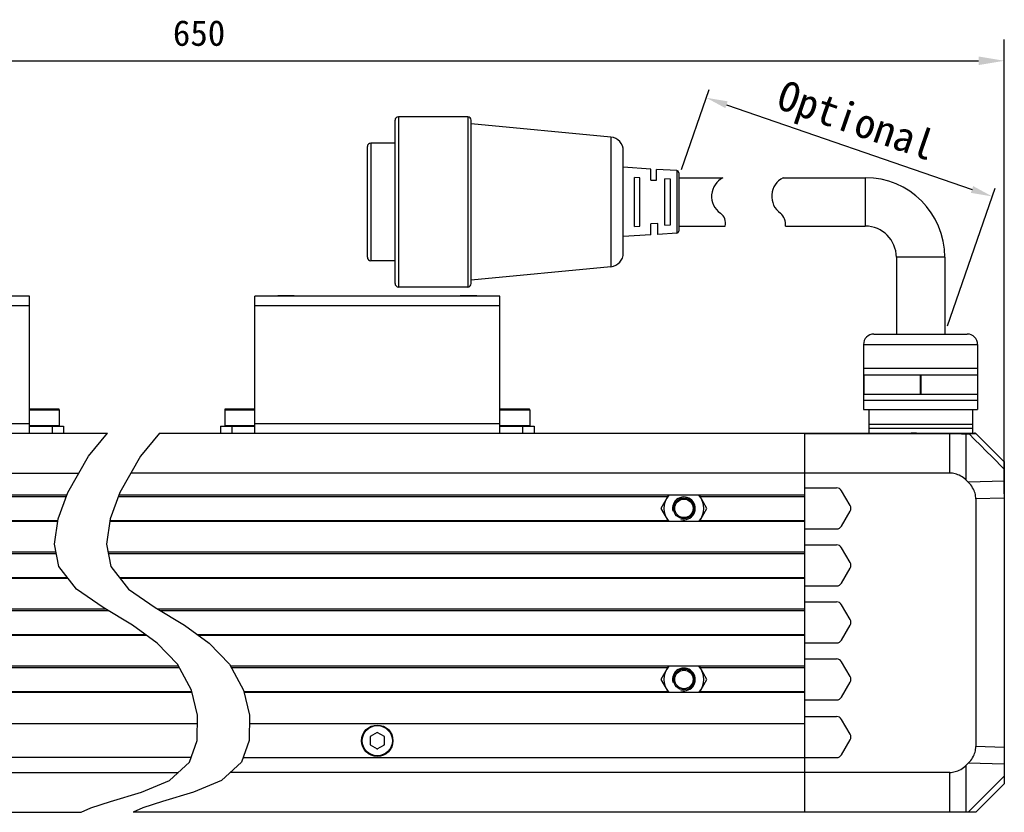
# Model space of a CAD drawing. Header units: millimetres. Extents: x 47 to 603, y 225 to 507.
# Tile 4 of 6: x 277 to 392, y 320 to 413. Entities that reach past the tile are written whole.
import ezdxf

# ---------------------------------------------------------------- set-up
doc = ezdxf.new("R2010")
doc.units = ezdxf.units.MM
doc.header["$LTSCALE"] = 46.255
doc.header["$PDMODE"] = 3
doc.header["$PDSIZE"] = 8
doc.layers.get('0').update_dxf_attribs({"linetype": 'CONTINUOUS'})
doc.layers.get('Defpoints').update_dxf_attribs({"linetype": 'CONTINUOUS'})
doc.layers.add('00_COMPONENTS', color=7, linetype='CONTINUOUS')
doc.layers.add('51__DRAFT_DIMS', color=7, linetype='CONTINUOUS')
doc.layers.add('标注', color=3, linetype='CONTINUOUS', lineweight=25)
doc.layers.add('粗实线', color=7, linetype='CONTINUOUS', lineweight=30)
doc.styles.get("Standard").update_dxf_attribs({"font": 'simfang.ttf'})
doc.dimstyles.new('CST Standard', dxfattribs={"dimtxt": 3.5, "dimasz": 2.5, "dimexe": 1, "dimexo": 1, "dimgap": 0.6, "dimtad": 1, "dimtoh": 1, "dimdsep": 46, "dimtxsty": 'STANDARD', "dimcen": -2.5, "dimdle": 5, "dimadec": 1, "dimazin": 2, "dimtfac": 1, "dimtofl": 0, "dimtmove": 0, "dimatfit": 0, "dimfxl": 1, "dimtolj": 1, "dimarcsym": 0})
doc.dimstyles.new('DIMSTYLE_1', dxfattribs={"dimtxt": 3, "dimasz": 3, "dimexe": 2.5, "dimexo": 0.5, "dimgap": 0.75, "dimtad": 1, "dimlfac": 1.5, "dimdsep": 46, "dimtxsty": 'STANDARD', "dimblk": '_FILLED', "dimblk1": '_FILLED', "dimblk2": '_FILLED', "dimcen": 0.09, "dimclrt": 3, "dimazin": 2, "dimtp": 0.5, "dimtm": 0.5, "dimtfac": 1, "dimtofl": 0, "dimtmove": 0, "dimatfit": 3, "dimldrblk": '_FILLED', "dimfxl": 1, "dimtolj": 1, "dimarcsym": 0})

# ---------------------------------------------------------------- blocks, each defined once
blk = doc.blocks.new('_FILLED')
at = {"color": 0, "linetype": 'ByBlock'}
blk.add_solid([(0, 0), (-1, 0.167), (-1, -0.167)], dxfattribs=at)
blk = doc.blocks.new('*D12')
at = {"layer": '51__DRAFT_DIMS', "color": 0, "lineweight": -2}
for p, q in [((203.34, 357.23), (203.34, 410.35)), ((391.7, 357.23), (391.7, 410.35)), ((206.34, 407.85), (388.7, 407.85))]:
    blk.add_line(p, q, dxfattribs=at)
at = {"layer": 'Defpoints', "color": 0}
for p in [(391.7, 407.85), (203.34, 356.73), (391.7, 356.73)]:
    blk.add_point(p, dxfattribs=at)
at = {"layer": '51__DRAFT_DIMS', "color": 0, "linetype": 'ByBlock', "lineweight": -2, "xscale": 3, "yscale": 3, "zscale": 3, "rotation": 180}
blk.add_blockref('_FILLED', (203.34, 407.85), dxfattribs=at)
at = {"layer": '51__DRAFT_DIMS', "color": 0, "linetype": 'ByBlock', "lineweight": -2, "xscale": 3, "yscale": 3, "zscale": 3}
blk.add_blockref('_FILLED', (391.7, 407.85), dxfattribs=at)
at = {"layer": '51__DRAFT_DIMS', "color": 3, "insert": (297.52, 412.6), "char_height": 3, "attachment_point": 2, "line_spacing_factor": 0.9}
blk.add_mtext('\\A1;650', dxfattribs=at)
blk = doc.blocks.new('*D11')
at = {"layer": 'Defpoints', "color": 0}
for p in [(353.61, 394.19), (390.29, 391.99), (384.74, 375.9)]:
    blk.add_point(p, dxfattribs=at)
at = {"layer": '标注', "color": 0, "linetype": 'Continuous', "lineweight": -2, "ltscale": 3}
for p, q in [((353.94, 395.13), (357.17, 404.48)), ((359.2, 402.72), (387.93, 392.81)), ((385.06, 376.85), (390.62, 392.94))]:
    blk.add_line(p, q, dxfattribs=at)
at = {"layer": '标注', "color": 0}
for points in [[(359.34, 403.11), (359.07, 402.32), (356.84, 403.53)], [(387.79, 392.41), (388.06, 393.2), (390.29, 391.99)]]:
    blk.add_solid(points, dxfattribs=at)
at = {"layer": '标注', "color": 7, "insert": (374.27, 400.44), "char_height": 3.5, "attachment_point": 5, "rotation": 340.9636}
blk.add_mtext('\\A1;Optional', dxfattribs=at)

msp = doc.modelspace()

# ---------------------------------------------------------------- linework, layer by layer
msp.add_line((388.580341, 374.687562), (388.580341, 367.064451))
at = {"color": 4}
for p, q in [((284.59858, 361.628395), (286.811964, 364.324308)), ((292.893385, 364.324308), (290.680001, 361.628395)), ((282.157591, 357.377963), (284.59858, 361.628395)), ((290.680001, 361.628395), (288.239012, 357.377963)), ((281.03734, 354.304777), (282.157591, 357.377963)), ((288.239012, 357.377963), (287.118761, 354.304777)), ((280.62096, 351.357431), (281.03734, 354.304777)), ((287.118761, 354.304777), (286.702381, 351.357431)), ((281.116943, 348.740589), (280.62096, 351.357431)), ((286.702381, 351.357431), (287.198365, 348.740589)), ((283.189917, 346.085962), (281.116943, 348.740589)), ((287.198365, 348.740589), (289.271338, 346.085962)), ((286.318357, 343.920502), (283.189917, 346.085962)), ((289.271338, 346.085962), (292.399778, 343.920502)), ((289.754318, 341.872315), (286.318357, 343.920502)), ((292.399778, 343.920502), (295.835739, 341.872315)), ((292.637861, 339.774352), (289.754318, 341.872315)), ((295.835739, 341.872315), (298.719282, 339.774352)), ((294.980984, 337.295855), (292.637861, 339.774352)), ((298.719282, 339.774352), (301.062405, 337.295855)), ((296.622591, 334.275589), (294.980984, 337.295855)), ((301.062405, 337.295855), (302.704013, 334.275589)), ((297.32537, 331.356627), (296.622591, 334.275589)), ((302.704013, 334.275589), (303.406791, 331.356627)), ((297.302851, 328.400442), (297.32537, 331.356627)), ((303.406791, 331.356627), (303.384272, 328.400442)), ((296.414462, 325.846344), (297.302851, 328.400442)), ((303.384272, 328.400442), (302.495883, 325.846344)), ((294.077519, 323.694439), (296.414462, 325.846344)), ((302.495883, 325.846344), (300.158941, 323.694439)), ((290.800062, 322.327578), (294.077519, 323.694439)), ((300.158941, 323.694439), (296.881483, 322.327578)), ((287.152699, 321.267495), (290.800062, 322.327578)), ((296.881483, 322.327578), (293.23412, 321.267495)), ((283.723463, 319.990975), (284.843174, 320.512374)), ((284.843174, 320.512374), (287.152699, 321.267495)), ((290.924595, 320.512374), (289.804884, 319.990975)), ((293.23412, 321.267495), (290.924595, 320.512374))]:
    msp.add_line(p, q, dxfattribs=at)
at = {"layer": '00_COMPONENTS', "color": 7}
for p, q in [((277.676554, 380.324308), (249.009887, 380.324308)), ((277.676554, 364.324308), (277.676554, 380.324308)), ((304.034405, 364.324308), (304.034405, 380.324308)), ((332.701072, 380.324308), (304.034405, 380.324308)), ((306.767756, 380.391908), (306.701072, 380.325222)), ((306.76774, 380.391908), (308.634403, 380.391908)), ((308.634387, 380.391908), (308.701072, 380.325222)), ((328.101089, 380.391908), (328.034405, 380.325222)), ((328.101074, 380.391908), (329.967736, 380.391908)), ((329.967721, 380.391908), (330.034405, 380.325222)), ((332.701072, 364.324308), (332.701072, 380.324308)), ((281.109887, 367.124308), (277.676554, 367.124308)), ((281.176554, 367.057641), (281.176554, 365.190975)), ((300.534405, 367.057641), (300.534405, 365.190975)), ((304.034405, 367.124308), (300.601072, 367.124308)), ((336.134405, 367.124308), (332.701072, 367.124308)), ((336.201072, 367.057641), (336.201072, 365.190975)), ((277.676554, 365.124308), (281.676554, 365.124308)), ((281.676554, 365.124308), (281.676554, 364.324308)), ((300.034405, 365.124308), (300.034405, 364.324308)), ((300.034405, 365.124308), (304.034405, 365.124308)), ((332.701072, 365.124308), (336.701072, 365.124308)), ((336.701072, 365.124308), (336.701072, 364.324308)), ((206.676554, 364.324308), (286.811964, 364.324308)), ((292.893385, 364.324308), (388.233613, 364.324308)), ((368.367738, 319.990975), (368.367738, 364.324308)), ((387.973568, 364.880896), (375.838103, 364.880896)), ((380.108703, 364.324308), (380.79771, 364.33645)), ((380.79771, 364.33645), (381.413414, 364.347053)), ((391.6614, 360.990975), (391.701072, 360.990975)), ((391.701072, 360.990975), (391.701072, 323.324308)), ((209.711853, 359.657641), (283.466792, 359.657641)), ((385.332439, 359.657641), (289.548213, 359.657641)), ((387.484408, 358.571935), (387.220868, 358.828167)), ((282.040826, 357.057641), (213.34322, 357.057641)), ((368.367738, 357.057641), (288.122247, 357.057641)), ((352.418599, 357.057641), (351.533328, 355.524308)), ((356.921931, 355.524308), (356.03666, 357.057641)), ((368.367738, 357.924308), (372.086998, 357.924308)), ((373.665089, 355.857641), (372.664348, 357.590975)), ((388.367738, 356.641149), (388.367738, 327.674133)), ((351.533328, 355.524308), (352.418599, 353.990975)), ((356.03666, 353.990975), (356.921931, 355.524308)), ((372.664348, 353.457641), (373.665089, 355.190975)), ((280.993008, 353.990975), (213.34322, 353.990975)), ((368.367738, 353.990975), (287.074429, 353.990975)), ((368.367738, 353.124308), (372.086998, 353.124308)), ((368.367738, 351.257641), (372.086998, 351.257641)), ((280.804137, 350.390975), (213.34322, 350.390975)), ((368.367738, 350.390975), (286.885558, 350.390975)), ((373.665089, 349.190975), (372.664348, 350.924308)), ((372.664348, 346.790975), (373.665089, 348.524308)), ((282.222904, 347.324308), (213.34322, 347.324308)), ((368.367738, 347.324308), (288.304325, 347.324308)), ((368.367738, 346.457641), (372.086998, 346.457641)), ((368.367738, 344.590975), (372.086998, 344.590975)), ((286.647484, 343.724308), (213.34322, 343.724308)), ((368.367738, 343.724308), (292.728906, 343.724308)), ((373.665089, 342.524308), (372.664348, 344.257641)), ((372.664348, 340.124308), (373.665089, 341.857641)), ((291.423825, 340.657641), (213.34322, 340.657641)), ((368.367738, 340.657641), (297.505246, 340.657641)), ((368.367738, 339.790975), (372.086998, 339.790975)), ((368.367738, 337.924308), (372.086998, 337.924308)), ((373.665089, 335.857641), (372.664348, 337.590975)), ((295.11046, 337.057641), (213.34322, 337.057641)), ((368.367738, 337.057641), (301.191882, 337.057641)), ((352.418599, 337.057641), (351.533328, 335.524308)), ((356.921931, 335.524308), (356.03666, 337.057641)), ((351.533328, 335.524308), (352.418599, 333.990975)), ((356.03666, 333.990975), (356.921931, 335.524308)), ((372.664348, 333.457641), (373.665089, 335.190975)), ((296.691116, 333.990975), (213.34322, 333.990975)), ((368.367738, 333.990975), (302.772537, 333.990975)), ((368.367738, 333.124308), (372.086998, 333.124308)), ((368.367738, 331.190975), (372.086998, 331.190975)), ((373.665089, 329.124308), (372.664348, 330.857641)), ((297.317506, 330.324308), (213.34322, 330.324308)), ((368.367738, 330.324308), (303.398927, 330.324308)), ((318.367738, 329.322684), (317.534405, 328.841559)), ((317.534405, 328.841559), (317.534405, 327.879308)), ((319.201072, 328.841559), (318.367738, 329.322684)), ((319.201072, 327.879308), (319.201072, 328.841559)), ((372.664348, 326.724308), (373.665089, 328.457641)), ((317.534405, 327.879308), (318.367738, 327.398183)), ((318.367738, 327.398183), (319.201072, 327.879308)), ((296.6039, 326.390975), (209.623961, 326.390975)), ((302.685322, 326.390975), (372.086998, 326.390975)), ((387.220868, 325.487116), (387.484408, 325.743348)), ((209.711853, 324.657641), (295.123545, 324.657641)), ((385.332439, 324.657641), (301.204967, 324.657641)), ((391.701072, 323.324308), (388.367738, 319.990975)), ((206.676554, 319.990975), (283.723463, 319.990975)), ((388.367738, 319.990975), (289.804884, 319.990975))]:
    msp.add_line(p, q, dxfattribs=at)
at = {"layer": '00_COMPONENTS', "color": 4}
for p, q in [((306.867738, 380.391908), (306.867738, 380.324308)), ((308.534405, 380.391908), (308.534405, 380.324308)), ((328.201072, 380.391908), (328.201072, 380.324308)), ((329.867738, 380.391908), (329.867738, 380.324308)), ((277.676554, 379.190975), (249.009887, 379.190975)), ((332.701072, 379.190975), (304.034405, 379.190975)), ((277.676554, 367.057641), (281.176554, 367.057641)), ((300.534405, 367.057641), (304.034405, 367.057641)), ((332.701072, 367.057641), (336.201072, 367.057641)), ((249.009887, 365.457641), (277.676554, 365.457641)), ((281.176554, 365.190975), (277.676554, 365.190975)), ((280.34322, 365.124308), (280.34322, 364.324308)), ((304.034405, 365.190975), (300.534405, 365.190975)), ((301.367738, 365.124308), (301.367738, 364.324308)), ((304.034405, 365.457641), (332.701072, 365.457641)), ((336.201072, 365.190975), (332.701072, 365.190975)), ((335.367738, 365.124308), (335.367738, 364.324308)), ((368.367738, 364.265729), (385.332439, 364.265729)), ((385.332439, 359.657641), (385.332439, 364.324308)), ((385.332439, 364.265729), (385.461853, 364.265555)), ((385.984071, 364.263173), (386.359115, 364.259049)), ((386.359115, 364.259049), (386.691594, 364.253609)), ((387.220868, 364.240845), (387.573622, 364.240845)), ((387.220868, 358.828167), (387.220868, 364.240845)), ((387.573622, 364.240845), (388.276553, 364.261605)), ((388.231105, 364.324308), (388.248312, 364.323526)), ((388.276553, 364.261605), (388.297201, 364.262135)), ((388.297201, 364.262135), (388.353635, 364.263902)), ((388.353635, 364.263902), (388.370303, 364.264199)), ((388.370303, 364.264199), (388.374683, 364.26608)), ((391.701072, 358.688855), (387.484408, 358.571935)), ((229.36934, 356.924308), (281.992222, 356.924308)), ((288.073644, 356.924308), (352.341619, 356.924308)), ((356.11364, 356.924308), (368.367738, 356.924308)), ((391.701072, 356.733577), (388.367738, 356.641149)), ((229.36934, 354.124308), (281.011844, 354.124308)), ((287.093266, 354.124308), (352.341619, 354.124308)), ((356.11364, 354.124308), (368.367738, 354.124308)), ((213.34322, 350.257641), (280.829408, 350.257641)), ((286.91083, 350.257641), (368.367738, 350.257641)), ((213.34322, 347.457641), (282.118785, 347.457641)), ((288.200207, 347.457641), (368.367738, 347.457641)), ((213.34322, 343.590975), (286.871159, 343.590975)), ((292.952581, 343.590975), (368.367738, 343.590975)), ((213.34322, 340.790975), (291.240565, 340.790975)), ((297.321986, 340.790975), (368.367738, 340.790975)), ((229.36934, 336.924308), (295.182931, 336.924308)), ((301.264352, 336.924308), (352.341619, 336.924308)), ((356.11364, 336.924308), (368.367738, 336.924308)), ((229.36934, 334.124308), (296.659014, 334.124308)), ((302.740435, 334.124308), (352.341619, 334.124308)), ((356.11364, 334.124308), (368.367738, 334.124308)), ((391.701072, 327.581706), (388.367738, 327.674133)), ((387.220868, 319.990975), (387.220868, 325.487116)), ((391.701072, 325.626427), (387.484408, 325.743348)), ((385.332439, 319.990975), (385.332439, 324.657641)), ((391.701072, 324.207638), (387.484408, 319.990975))]:
    msp.add_line(p, q, dxfattribs=at)
for points in [[(385.461853, 364.265555), (385.591761, 364.265248), (385.72196, 364.264761), (385.853087, 364.264121), (385.984071, 364.263173)], [(386.691594, 364.253609), (386.880605, 364.249428), (386.96464, 364.247737), (387.040562, 364.24575), (387.108167, 364.243531), (387.168186, 364.241792), (387.220868, 364.240845)], [(387.107563, 364.324308), (387.122233, 364.323198), (387.13674, 364.319879), (387.150923, 364.314389), (387.164625, 364.306789), (387.177694, 364.297163), (387.189983, 364.285617), (387.201358, 364.272281), (387.211691, 364.257301), (387.220868, 364.240845)], [(387.460316, 364.324308), (387.474986, 364.323198), (387.489493, 364.319879), (387.503676, 364.31439), (387.517378, 364.306789), (387.530447, 364.297163), (387.542736, 364.285618), (387.554111, 364.272281), (387.564445, 364.257301), (387.573622, 364.240845)], [(391.701072, 360.108071), (390.277107, 361.533164), (389.58318, 362.227897), (388.90129, 362.910755), (388.231438, 363.581738), (387.573622, 364.240845)], [(388.248312, 364.323526), (388.265385, 364.321186), (388.28219, 364.317306), (388.298595, 364.311917), (388.314472, 364.305061), (388.329698, 364.296791), (388.344152, 364.287172), (388.357723, 364.27628), (388.370303, 364.264199)], [(389.533411, 363.107614), (389.154353, 363.484572), (388.76665, 363.870101), (388.370303, 364.264199)], [(391.6614, 360.990975), (391.318582, 361.332014), (390.971026, 361.677747), (390.618731, 362.028174), (390.262998, 362.382001), (389.533411, 363.107614)]]:
    msp.add_lwpolyline(points, dxfattribs=at)
at = {"layer": '00_COMPONENTS', "color": 7}
for points in [[(389.351687, 363.293853), (388.967369, 363.676305), (388.587037, 364.054774), (388.374683, 364.26608)], [(391.665448, 360.990975), (391.333057, 361.321839), (390.928812, 361.724209), (390.528553, 362.122596), (390.132279, 362.516998), (389.351687, 363.293853)], [(387.220868, 358.828167), (387.066491, 358.96802), (386.911163, 359.094255), (386.754884, 359.206872), (386.597336, 359.305381), (386.438838, 359.390273), (386.280339, 359.46302), (386.122113, 359.523735), (385.963888, 359.572306), (385.805794, 359.609868), (385.647877, 359.636801), (385.490092, 359.652725), (385.332439, 359.657641)], [(388.367738, 356.641149), (388.362436, 356.804238), (388.345415, 356.967131), (388.316675, 357.12983), (388.276612, 357.292383), (388.224829, 357.454742), (388.160142, 357.616759), (388.082683, 357.778735), (387.992319, 357.94037), (387.887467, 358.100613), (387.767602, 358.259113), (387.633248, 358.41622), (387.484408, 358.571935)], [(387.484408, 325.743348), (387.633249, 325.899062), (387.767605, 326.056173), (387.887475, 326.214681), (387.992334, 326.37494), (388.082707, 326.536596), (388.160171, 326.69859), (388.224857, 326.860621), (388.276635, 327.022989), (388.316694, 327.18554), (388.345428, 327.348222), (388.362443, 327.511086), (388.367738, 327.674133)], [(385.332439, 324.657641), (385.490092, 324.662558), (385.647877, 324.678482), (385.805794, 324.705415), (385.963888, 324.742977), (386.122113, 324.791548), (386.280339, 324.852263), (386.438838, 324.92501), (386.597336, 325.009901), (386.754884, 325.108411), (386.911163, 325.221028), (387.066491, 325.347263), (387.220868, 325.487116)]]:
    msp.add_lwpolyline(points, dxfattribs=at)
for centre, radius in [((354.227629, 355.524308), 1.214), ((354.227629, 355.524308), 1.080667), ((354.227629, 335.524308), 1.214), ((354.227629, 335.524308), 1.080667), ((318.367738, 328.357641), 1.833333)]:
    msp.add_circle(centre, radius, dxfattribs=at)
at = {"layer": '00_COMPONENTS', "color": 4}
msp.add_circle((318.367738, 328.357641), 1.766667, dxfattribs=at)
at = {"layer": '00_COMPONENTS', "color": 7}
for centre, radius, start, end in [((281.109887, 367.057641), 0.066667, 0, 90), ((300.601072, 367.057641), 0.066667, 90, 180), ((336.134405, 367.057641), 0.066667, 0, 90), ((281.109887, 365.190975), 0.066667, 270, 0), ((300.601072, 365.190975), 0.066667, 180, 270), ((336.134405, 365.190975), 0.066667, 270, 0), ((388.233613, 364.124308), 0.2, 45.14210747, 89.99999995), ((354.227629, 355.524308), 2.333333, 138.90565966, 221.09434034), ((354.227629, 355.524308), 2.333333, 318.90565966, 41.09434034), ((372.086998, 357.257641), 0.666667, 30, 90), ((373.087738, 355.524308), 0.666667, 330, 30), ((372.086998, 353.790975), 0.666667, 270, 330), ((372.086998, 350.590975), 0.666667, 30, 90), ((373.087738, 348.857641), 0.666667, 330, 30), ((372.086998, 347.124308), 0.666667, 270, 330), ((372.086998, 343.924308), 0.666667, 30, 90), ((373.087738, 342.190975), 0.666667, 330, 30), ((372.086998, 340.457641), 0.666667, 270, 330), ((372.086998, 337.257641), 0.666667, 30, 90), ((354.227629, 335.524308), 2.333333, 138.90565966, 221.09434034), ((354.227629, 335.524308), 2.333333, 318.90565966, 41.09434034), ((373.087738, 335.524308), 0.666667, 330, 30), ((372.086998, 333.790975), 0.666667, 270, 330), ((372.086998, 330.524308), 0.666667, 30, 90), ((318.367738, 328.357641), 0.933333, 147.57064843, 153.23449942), ((318.367738, 328.357641), 0.933333, 87.02337069, 93.56599281), ((318.367738, 328.357641), 0.933333, 27.89716756, 33.56599281), ((373.087738, 328.790975), 0.666667, 330, 30), ((318.367738, 328.357641), 0.933333, 207.79183564, 212.9067657), ((318.367738, 328.357641), 0.933333, 267.5745112, 272.9067657), ((318.367738, 328.357641), 0.933333, 328.11507585, 333.23449942), ((372.086998, 327.057641), 0.666667, 270, 330)]:
    msp.add_arc(centre, radius, start, end, dxfattribs=at)
at = {"layer": '00_COMPONENTS', "color": 4}
for centre in [(354.227629, 355.524308), (354.227629, 335.524308)]:
    msp.add_arc(centre, 1.333333, 255, 195, dxfattribs=at)
at = {"layer": '粗实线', "color": 7, "linetype": 'Continuous'}
for p, q in [((320.444176, 381.808225), (320.444176, 400.898977)), ((320.848691, 401.303492), (320.848691, 381.403709)), ((328.939001, 401.303492), (320.848691, 401.303492)), ((328.939001, 401.303492), (328.939001, 381.403709)), ((329.343517, 381.808225), (329.343517, 400.898977)), ((345.677783, 398.936374), (329.343517, 400.494461)), ((345.677783, 398.936374), (345.677783, 383.770828)), ((317.208052, 384.881353), (317.208052, 397.825849)), ((317.612567, 398.230365), (317.612567, 384.476837)), ((320.444176, 398.230365), (317.612567, 398.230365)), ((347.142199, 385.381579), (347.142199, 397.325623)), ((350.378323, 395.196498), (347.142199, 395.398756)), ((350.378323, 393.90686), (350.378323, 395.196472)), ((353.386878, 395.008464), (351.025548, 395.156047)), ((351.025548, 393.891432), (351.025548, 395.156021)), ((353.386878, 395.008464), (353.386878, 387.698738)), ((348.436649, 388.481541), (348.436649, 394.225661)), ((349.083874, 394.185209), (348.436649, 394.225661)), ((349.083874, 388.521992), (349.083874, 394.185209)), ((350.378323, 393.90686), (351.025548, 393.891432)), ((351.996385, 388.643426), (351.996385, 394.063776)), ((352.64235, 394.023403), (351.996385, 394.063776)), ((352.64235, 388.683799), (352.64235, 394.023403)), ((353.614447, 394.766227), (353.614447, 387.940975)), ((353.614447, 394.185209), (358.791817, 394.185209)), ((357.634905, 394.185209), (358.799016, 394.185209)), ((365.829967, 394.185209), (375.433587, 394.185209)), ((375.433587, 394.185209), (375.433587, 388.521992)), ((348.436649, 388.481541), (349.083874, 388.521992)), ((351.187354, 388.819641), (350.378323, 388.800342)), ((350.378323, 387.51073), (350.378323, 388.800342)), ((351.187354, 387.561294), (351.187354, 388.819641)), ((351.996385, 388.643426), (352.64235, 388.683799)), ((353.614447, 388.521992), (359.068478, 388.521992)), ((357.634905, 388.521992), (359.068464, 388.521992)), ((366.099415, 388.521992), (375.433587, 388.521992)), ((350.378323, 387.510704), (347.142199, 387.308446)), ((353.386878, 387.698738), (351.187354, 387.561268)), ((384.737444, 384.881353), (379.074227, 384.881353)), ((379.074227, 384.881353), (379.074227, 375.901109)), ((384.737444, 384.881353), (384.737444, 375.901109)), ((320.444176, 384.476837), (317.612567, 384.476837)), ((345.677783, 383.770828), (329.343517, 382.212741)), ((328.939001, 381.403709), (320.848691, 381.403709)), ((376.448906, 375.901109), (387.362764, 375.901109)), ((375.23133, 374.687562), (375.23133, 371.127826)), ((375.23133, 374.687562), (388.580341, 374.687562)), ((375.23133, 371.896405), (388.580341, 371.896405)), ((375.23133, 371.127826), (375.23133, 368.862539)), ((375.23133, 371.127826), (388.580341, 371.127826)), ((375.268309, 371.127826), (375.268309, 368.862539)), ((381.868856, 371.127826), (381.868856, 368.862539)), ((381.942814, 371.127826), (381.942814, 368.862539)), ((375.23133, 368.862539), (375.23133, 367.08267)), ((375.23133, 368.862539), (388.580341, 368.862539)), ((375.23133, 368.174862), (388.580341, 368.174862)), ((375.236256, 367.08267), (388.580341, 367.064451)), ((375.838103, 367.08267), (375.838103, 364.324308)), ((387.973568, 367.06528), (387.973568, 364.324308)), ((375.838103, 365.383705), (387.973568, 365.383705))]:
    msp.add_line(p, q, dxfattribs=at)
for centre, radius, start, end in [((320.848691, 400.898977), 0.404516, 90, 180), ((328.939001, 400.898977), 0.404516, 0, 90), ((345.524137, 397.325623), 1.618062, 0, 84.55117433), ((317.612567, 397.825849), 0.404516, 90, 180), ((353.371738, 394.766227), 0.242709, 0, 86.42366563), ((359.889738, 392.017006), 2.427093, 116.69949276, 234.75249301), ((366.920689, 392.017006), 2.427093, 116.69949276, 234.75249301), ((375.433587, 384.881353), 9.303857, 0, 90), ((357.64862, 388.845605), 1.456256, 347.16041167, 54.75249301), ((364.489128, 388.772666), 1.629681, 351.1517566, 50.761148), ((375.433587, 384.881353), 3.64064, 0, 90), ((353.371738, 387.940975), 0.242709, 273.57633437, 0), ((317.612567, 384.881353), 0.404516, 180, 270), ((345.524137, 385.381579), 1.618062, 275.44882567, 0), ((320.848691, 381.808225), 0.404516, 180, 270), ((328.939001, 381.808225), 0.404516, 270, 0), ((376.444876, 374.687562), 1.213547, 90, 180), ((387.366795, 374.687562), 1.213547, 0, 90)]:
    msp.add_arc(centre, radius, start, end, dxfattribs=at)

# ---------------------------------------------------------------- dimensions: what is measured, and where the dimension line sits
at = {"layer": '51__DRAFT_DIMS', "color": 4}
dim = msp.add_linear_dim(base=(391.701072, 407.851653), p1=(203.34322, 356.733577), p2=(391.701072, 356.733577), text='650', dimstyle='DIMSTYLE_1', override={"dimdec": 4, "dimlfac": 1.5, "dimtxsty": 'STANDARD'}, dxfattribs=at)
dim.commit()
dim.dimension.update_dxf_attribs({"geometry": '*D12', "text_midpoint": (297.522146, 410.601653)})
at = {"layer": '标注', "color": 9, "ltscale": 3}
dim = msp.add_linear_dim(base=(390.289662, 391.992715), p1=(353.614447, 394.185209), p2=(384.737444, 375.901109), angle=340.96361141, text='Optional', dimstyle='CST Standard', override={"dimlfac": 2, "dimtxsty": 'STANDARD', "dimclrt": 7}, dxfattribs=at)
dim.commit()
dim.dimension.update_dxf_attribs({"geometry": '*D11', "text_midpoint": (373.36855, 397.831145), "dimtype": 160})

doc.saveas('drawing.dxf')
